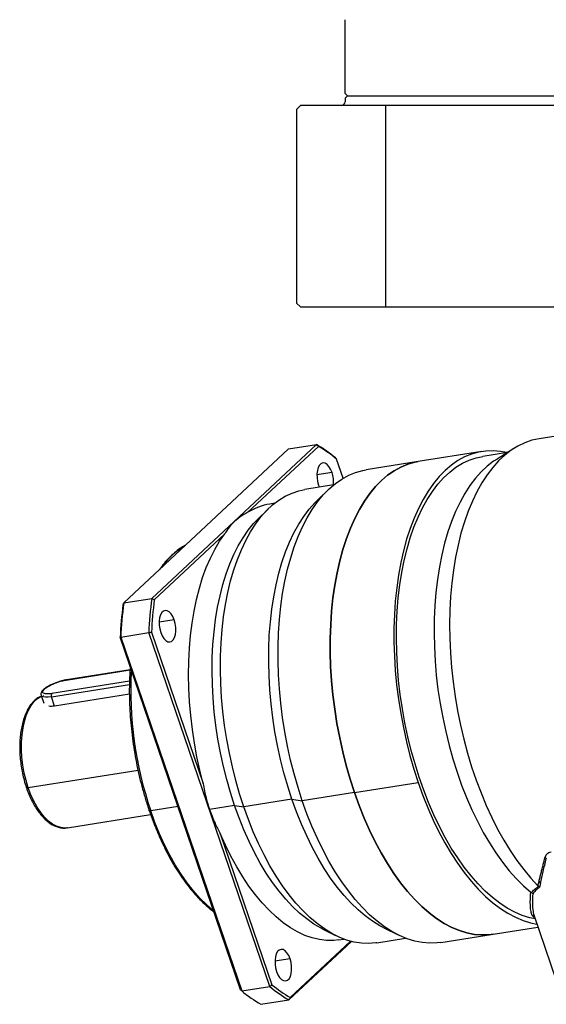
# Model space of a CAD drawing. Header units: millimetres. Extents: x 2026 to 3324, y 344 to 1261.
# Tile 4 of 7: x 3003 to 3112, y 607 to 810. Entities that reach past the tile are written whole.
import ezdxf

# ---------------------------------------------------------------- set-up
doc = ezdxf.new("R2010")
doc.units = ezdxf.units.MM
doc.layers.add('标注线', color=7, linetype='Continuous')
doc.layers.add('粗实线', color=7, linetype='Continuous', lineweight=40)

# ---------------------------------------------------------------- blocks, each defined once
blk = doc.blocks.new('180FL1')
at = {"linetype": 'Continuous', "lineweight": 25}
for p, q in [((252.36, 146.16), (209.09, 139.3)), ((51.2, 74.17), (118.36, 136.94)), ((106.96, 135.13), (118.36, 136.94)), ((106.96, 135.13), (39.8, 72.36)), ((119.16, 136.2), (90.45, 109.36)), ((185.82, 134.09), (159.86, 129.98)), ((196.27, 133.73), (186.13, 132.12)), ((198.83, 135.35), (191.56, 130.73)), ((129.26, 123.19), (126.6, 131)), ((159.86, 129.98), (138.58, 126.6)), ((124.72, 125.58), (118.56, 124.6)), ((125.36, 120.46), (113.67, 118.6)), ((119.22, 120.44), (119.57, 119.54)), ((122.89, 118.24), (118.27, 113.7)), ((101.36, 113.01), (99.34, 112.68)), ((98.63, 110.59), (94.46, 106.5)), ((80.98, 100.51), (52.26, 73.67)), ((39.8, 72.36), (51.2, 74.17)), ((60.4, 65.47), (54.24, 64.49)), ((38.6, 58.5), (50.01, 60.31)), ((99.31, -83.91), (50.01, 60.31)), ((51.12, 60.46), (72.2, -1.2)), ((87.47, -85.24), (38.35, 58.44)), ((38.6, 58.5), (87.9, -85.72)), ((16.37, 40.97), (42.37, 45.1)), ((42.38, 45.15), (16.52, 41.05)), ((42.16, 40.47), (10.44, 35.44)), ((10.33, 34.13), (42.13, 39.18)), ((6.14, 34.71), (7.21, 31.59)), ((7.04, 34.74), (6.91, 34.71)), ((11.63, 30.33), (10.33, 34.13)), ((42.11, 35.16), (11.63, 30.33)), ((45.64, 4.12), (0.91, -2.97)), ((133.88, -4.87), (159.84, -0.75)), ((108.39, -7.6), (88.76, -10.71)), ((108.39, -7.6), (112.6, -8.25)), ((133.88, -4.87), (112.6, -8.25)), ((61.93, -10.53), (50.8, -12.3)), ((84.97, -10.13), (74.79, -11.75)), ((84.97, -10.13), (88.76, -10.71)), ((16.85, -19.26), (50.76, -13.88)), ((16.85, -19.26), (16.58, -19.3)), ((79.16, -21.55), (100.24, -83.21)), ((208.67, -42.9), (209.12, -40.93)), ((209.68, -41.88), (209.34, -43.5)), ((207.07, -55.08), (207.06, -55.03)), ((207.14, -55.38), (207.07, -55.08)), ((207.09, -55.13), (218.13, -87.42)), ((145.81, -60.01), (151.62, -62.89)), ((190.4, -62.62), (208.66, -59.72)), ((120.95, -60.52), (126.17, -63.12)), ((169.12, -65.99), (190.4, -62.62)), ((132.6, -65.54), (107.11, -89.37)), ((107.67, -88.41), (132.24, -65.45)), ((127.5, -64.9), (129.52, -64.58)), ((142.96, -66.09), (154.65, -64.24)), ((107.62, -72.65), (101.46, -73.63)), ((87.9, -85.72), (99.31, -83.91)), ((95.7, -91.17), (107.11, -89.37))]:
    blk.add_line(p, q, dxfattribs=at)
at = {"linetype": 'Continuous', "lineweight": 25, "flags": 128}
for points in [[(209.09, 139.3), (206.18, 138.66), (203.29, 137.67), (200.48, 136.32), (197.75, 134.63), (195.12, 132.61), (192.6, 130.25), (190.2, 127.57), (187.92, 124.59), (185.77, 121.3), (183.77, 117.72), (181.91, 113.86), (180.2, 109.75), (178.66, 105.38), (177.28, 100.79), (176.08, 95.98), (175.05, 90.98), (174.2, 85.79), (173.53, 80.44), (173.05, 74.96), (172.75, 69.35), (172.64, 63.64), (172.72, 57.85), (172.99, 52.01), (173.44, 46.12), (174.08, 40.22), (174.9, 34.32), (175.91, 28.45), (177.09, 22.62), (178.44, 16.87), (179.95, 11.2), (181.63, 5.65), (183.47, 0.22), (185.45, -5.06), (187.58, -10.17), (189.84, -15.09), (192.23, -19.8), (194.73, -24.3), (197.34, -28.55), (200.05, -32.55), (202.85, -36.29), (205.73, -39.74), (208.67, -42.9)], [(195.97, 133.68), (193.45, 134.15), (190.41, 134.4), (187.4, 134.29), (184.45, 133.84), (181.56, 133.03), (178.74, 131.88), (176, 130.38), (173.35, 128.55), (170.81, 126.38), (168.37, 123.89), (166.06, 121.09), (163.87, 117.98), (161.82, 114.58), (159.91, 110.9), (158.15, 106.95), (156.55, 102.75), (155.11, 98.32), (153.84, 93.66), (152.74, 88.8), (151.81, 83.75), (151.07, 78.54), (150.51, 73.17), (150.13, 67.68), (149.94, 62.08), (149.94, 56.39), (150.12, 50.63), (150.49, 44.83), (151.05, 39), (151.78, 33.16), (152.7, 27.34), (153.79, 21.57), (155.06, 15.84), (156.49, 10.2), (158.09, 4.66), (159.84, -0.75)], [(124.72, 125.58), (124.15, 126.92), (123.46, 128.03), (122.69, 128.85), (121.87, 129.33), (121.05, 129.44), (120.29, 129.18), (119.63, 128.56), (119.1, 127.62), (118.74, 126.41), (118.57, 125), (118.59, 123.48), (118.81, 121.93), (119.22, 120.44)], [(159.86, 129.98), (158.49, 129.72), (155.6, 128.91), (152.78, 127.76), (150.04, 126.26), (147.39, 124.43), (144.85, 122.26), (142.41, 119.77), (140.1, 116.97), (137.91, 113.86), (135.86, 110.46), (133.95, 106.78), (132.19, 102.84), (130.59, 98.64), (129.15, 94.2), (127.87, 89.54), (126.78, 84.68), (125.85, 79.64), (125.11, 74.42), (124.55, 69.06), (124.17, 63.57), (123.98, 57.96), (123.98, 52.27), (124.16, 46.52), (124.53, 40.71), (125.09, 34.88), (125.82, 29.05), (126.74, 23.23), (127.83, 17.45), (129.1, 11.73), (130.53, 6.09), (132.13, 0.55), (133.88, -4.87)], [(133.88, -4.87), (132.13, 0.55), (130.53, 6.09), (129.1, 11.73), (127.83, 17.45), (126.74, 23.23), (125.82, 29.05), (125.09, 34.88), (124.53, 40.71), (124.16, 46.52), (123.98, 52.27), (123.98, 57.96), (124.17, 63.57), (124.55, 69.06), (125.11, 74.42), (125.85, 79.64), (126.78, 84.68), (127.87, 89.54), (129.15, 94.2), (130.59, 98.64), (132.19, 102.84), (133.95, 106.78), (135.86, 110.46), (137.91, 113.86), (140.1, 116.97), (142.41, 119.77), (144.85, 122.26), (147.39, 124.43), (150.04, 126.26), (152.78, 127.76), (155.6, 128.91), (158.49, 129.72), (159.86, 129.98)], [(207.53, -56.41), (205.31, -55.92), (202.25, -54.95), (199.2, -53.64), (196.15, -51.98), (193.12, -49.99), (190.11, -47.67), (187.15, -45.04), (184.24, -42.1), (181.4, -38.86), (178.63, -35.33), (175.94, -31.53), (173.34, -27.48), (170.85, -23.18), (168.47, -18.66), (166.21, -13.92), (164.08, -8.99), (162.09, -3.89), (160.24, 1.36), (158.55, 6.76), (157.01, 12.26), (155.64, 17.87), (154.43, 23.54), (153.4, 29.27), (152.55, 35.03), (151.88, 40.8), (151.39, 46.56), (151.09, 52.29), (150.97, 57.97), (151.04, 63.56), (151.29, 69.07), (151.74, 74.45), (152.36, 79.7), (153.16, 84.8), (154.15, 89.72), (155.31, 94.44), (156.63, 98.96), (158.13, 103.25), (159.78, 107.29), (161.59, 111.08), (163.54, 114.59), (165.64, 117.82), (167.86, 120.75), (170.21, 123.37), (172.68, 125.67), (175.25, 127.65), (177.91, 129.29), (180.66, 130.59), (183.49, 131.55), (186.13, 132.12)], [(191.56, 130.73), (190.58, 130.09), (188, 128.11), (185.53, 125.8), (183.17, 123.17), (180.94, 120.23), (178.85, 116.99), (176.89, 113.46), (175.08, 109.66), (173.42, 105.6), (171.93, 101.3), (170.6, 96.77), (169.44, 92.02), (168.46, 87.09), (167.66, 81.97), (167.04, 76.7), (166.6, 71.3), (166.36, 65.78), (166.29, 60.16), (166.42, 54.47), (166.73, 48.72), (167.23, 42.95), (167.91, 37.16), (168.78, 31.38), (169.82, 25.64), (171.04, 19.95), (172.42, 14.34), (173.97, 8.83), (175.68, 3.43), (177.55, -1.83), (179.55, -6.94), (181.7, -11.86), (183.97, -16.59), (186.37, -21.11), (188.88, -25.4), (191.49, -29.45), (194.19, -33.23), (196.98, -36.74), (199.84, -39.96), (202.77, -42.88), (205.74, -45.49)], [(112.6, -8.25), (110.85, -2.83), (109.25, 2.71), (107.82, 8.35), (106.55, 14.07), (105.46, 19.85), (104.54, 25.67), (103.81, 31.51), (103.25, 37.34), (102.88, 43.14), (102.7, 48.9), (102.7, 54.59), (102.89, 60.19), (103.27, 65.68), (103.83, 71.05), (104.57, 76.26), (105.5, 81.31), (106.59, 86.17), (107.87, 90.83), (109.31, 95.26), (110.91, 99.46), (112.67, 103.41), (114.58, 107.09), (116.63, 110.49), (118.82, 113.6), (121.13, 116.4), (123.57, 118.89), (126.11, 121.05), (128.76, 122.89), (131.5, 124.39), (134.32, 125.54), (137.21, 126.35), (138.58, 126.6)], [(88.76, -10.71), (87.04, -5.41), (85.49, 0.01), (84.09, 5.53), (82.87, 11.12), (81.81, 16.78), (80.94, 22.47), (80.24, 28.18), (79.72, 33.87), (79.39, 39.54), (79.25, 45.16), (79.29, 50.71), (79.52, 56.16), (79.93, 61.51), (80.52, 66.71), (81.3, 71.77), (82.26, 76.65), (83.39, 81.34), (84.69, 85.82), (86.15, 90.08), (87.78, 94.09), (89.56, 97.84), (91.48, 101.33), (93.55, 104.53), (95.75, 107.43), (98.07, 110.03), (100.5, 112.3), (103.05, 114.25), (105.68, 115.87), (108.41, 117.15), (111.21, 118.08), (113.67, 118.6)], [(108.39, -7.6), (106.68, -2.3), (105.13, 3.12), (103.73, 8.64), (102.51, 14.24), (101.45, 19.89), (100.58, 25.58), (99.88, 31.29), (99.36, 36.99), (99.03, 42.66), (98.89, 48.28), (98.93, 53.82), (99.15, 59.28), (99.57, 64.62), (100.16, 69.83), (100.94, 74.88), (101.89, 79.76), (103.02, 84.45), (104.32, 88.93), (105.79, 93.19), (107.42, 97.2), (109.2, 100.96), (111.12, 104.44), (113.19, 107.64), (115.39, 110.55), (117.71, 113.14), (118.27, 113.7)], [(84.97, -10.13), (83.29, -4.93), (81.77, 0.39), (80.41, 5.8), (79.22, 11.3), (78.2, 16.85), (77.36, 22.43), (76.7, 28.03), (76.22, 33.61), (75.93, 39.17), (75.82, 44.67), (75.9, 50.09), (76.17, 55.41), (76.62, 60.62), (77.25, 65.69), (78.06, 70.6), (79.05, 75.33), (80.21, 79.86), (81.55, 84.18), (83.04, 88.27), (84.7, 92.11), (86.5, 95.69), (88.45, 98.98), (90.54, 101.99), (92.75, 104.7), (94.46, 106.5)], [(72.2, -1.2), (70.84, 4.22), (69.64, 9.72), (68.62, 15.28), (67.78, 20.87), (67.12, 26.47), (66.64, 32.06), (66.34, 37.62), (66.23, 43.13), (66.31, 48.56), (66.58, 53.89), (67.03, 59.1), (67.66, 64.18), (68.47, 69.09), (69.47, 73.83), (70.63, 78.37), (71.97, 82.69), (73.47, 86.78), (75.12, 90.62), (76.93, 94.2), (78.89, 97.5), (80.98, 100.51)], [(60.4, 65.47), (59.84, 66.81), (59.15, 67.92), (58.37, 68.74), (57.55, 69.22), (56.74, 69.33), (55.98, 69.07), (55.31, 68.45), (54.79, 67.51), (54.43, 66.3), (54.25, 64.89), (54.28, 63.37), (54.5, 61.82), (54.9, 60.33)], [(54.9, 60.33), (55.46, 58.99), (56.15, 57.88), (56.93, 57.06), (57.75, 56.58), (58.56, 56.47), (59.32, 56.73), (59.98, 57.35), (60.51, 58.29), (60.87, 59.5), (61.05, 60.91), (61.02, 62.43), (60.8, 63.98), (60.4, 65.47)], [(16.52, 41.05), (16.45, 41.03), (16.37, 40.97)], [(0.91, -2.97), (0, 0), (-0.74, 3.08), (-1.31, 6.23), (-1.68, 9.4), (-1.87, 12.54), (-1.86, 15.63), (-1.65, 18.61), (-1.25, 21.45), (-0.67, 24.1), (0.1, 26.53), (1.03, 28.72), (2.12, 30.62), (3.34, 32.21), (4.7, 33.47), (6.16, 34.39), (6.24, 34.43)], [(10.33, 34.13), (9.07, 33.98), (7.98, 33.96), (7.12, 34.07), (6.51, 34.3), (6.17, 34.64), (6.14, 34.72)], [(0.91, -2.97), (0.68, -3), (0.47, -3.01), (0.31, -2.99), (0.2, -2.94), (0.13, -2.88), (0.13, -2.87)], [(16.58, -19.3), (15.78, -19.35), (14.13, -19.17), (12.45, -18.63), (10.78, -17.74), (9.12, -16.49), (7.52, -14.91), (5.98, -13.03), (4.54, -10.86), (3.2, -8.44), (1.98, -5.8), (0.91, -2.97)], [(159.84, -0.75), (161.75, -6.03), (163.79, -11.15), (165.98, -16.09), (168.29, -20.83), (170.72, -25.36), (173.26, -29.66), (175.9, -33.71), (178.64, -37.5), (181.46, -41.02), (184.35, -44.25), (187.3, -47.18), (190.3, -49.8), (193.34, -52.1), (196.4, -54.07), (199.49, -55.71), (202.58, -57), (205.66, -57.95), (208.23, -58.48)], [(145.81, -60.01), (144.27, -59.19), (141.26, -57.35), (138.28, -55.18), (135.34, -52.69), (132.44, -49.88), (129.61, -46.78), (126.84, -43.39), (124.15, -39.72), (121.56, -35.79), (119.06, -31.61), (116.67, -27.2), (114.4, -22.58), (112.26, -17.76), (110.26, -12.76), (108.39, -7.6)], [(133.88, -4.87), (135.78, -10.15), (137.83, -15.27), (140.01, -20.21), (142.33, -24.95), (144.76, -29.48), (147.3, -33.78), (149.94, -37.83), (152.68, -41.62), (155.49, -45.14), (158.38, -48.37), (161.33, -51.3), (164.33, -53.92), (167.37, -56.22), (170.44, -58.19), (173.53, -59.83), (176.62, -61.12), (179.7, -62.07), (182.77, -62.67), (185.81, -62.92), (188.81, -62.82), (190.4, -62.62)], [(190.4, -62.62), (188.81, -62.82), (185.81, -62.92), (182.77, -62.67), (179.7, -62.07), (176.62, -61.12), (173.53, -59.83), (170.44, -58.19), (167.37, -56.22), (164.33, -53.92), (161.33, -51.3), (158.38, -48.37), (155.49, -45.14), (152.68, -41.62), (149.94, -37.83), (147.3, -33.78), (144.76, -29.48), (142.33, -24.95), (140.01, -20.21), (137.83, -15.27), (135.78, -10.15), (133.88, -4.87)], [(120.95, -60.52), (120.27, -60.18), (117.32, -58.46), (114.39, -56.41), (111.5, -54.04), (108.65, -51.35), (105.85, -48.36), (103.13, -45.08), (100.48, -41.53), (97.92, -37.7), (95.46, -33.63), (93.11, -29.33), (90.88, -24.81), (88.77, -20.09), (86.8, -15.19), (84.97, -10.13)], [(142.96, -66.09), (142.55, -66.15), (139.64, -66.38), (136.67, -66.27), (133.68, -65.8), (130.67, -64.98), (127.65, -63.81), (124.63, -62.31), (121.62, -60.46), (118.64, -58.29), (115.7, -55.8), (112.8, -53), (109.97, -49.9), (107.2, -46.5), (104.51, -42.83), (101.92, -38.9), (99.42, -34.73), (97.03, -30.32), (94.76, -25.69), (92.62, -20.87), (90.62, -15.87), (88.76, -10.71)], [(169.12, -65.99), (167.53, -66.19), (164.53, -66.29), (161.49, -66.05), (158.42, -65.45), (155.34, -64.5), (152.25, -63.2), (149.16, -61.56), (146.09, -59.59), (143.05, -57.29), (140.05, -54.67), (137.1, -51.74), (134.21, -48.51), (131.4, -45), (128.66, -41.2), (126.02, -37.15), (123.48, -32.85), (121.04, -28.32), (118.73, -23.58), (116.55, -18.64), (114.5, -13.52), (112.6, -8.25)], [(50.8, -12.3), (50.61, -12.32), (50.45, -12.33), (50.32, -12.31), (50.23, -12.28), (50.18, -12.22), (50.17, -12.21)], [(76.48, -53.1), (76.21, -52.88), (73.48, -50.54), (70.8, -47.88), (68.19, -44.92), (65.64, -41.68), (63.18, -38.16), (60.82, -34.39), (58.57, -30.38), (56.43, -26.14), (54.41, -21.71), (52.53, -17.08), (50.8, -12.3)], [(127.5, -64.9), (125.4, -65.13), (122.5, -65.15), (119.58, -64.81), (116.62, -64.12), (113.66, -63.08), (110.69, -61.7), (107.74, -59.98), (104.8, -57.93), (101.9, -55.55), (99.05, -52.86), (96.25, -49.87), (93.52, -46.59), (90.87, -43.02), (88.31, -39.19), (85.85, -35.11), (83.5, -30.8), (81.26, -26.27), (79.16, -21.55)], [(107.62, -72.65), (107.05, -71.31), (106.36, -70.2), (105.58, -69.38), (104.77, -68.9), (103.95, -68.79), (103.19, -69.05), (102.53, -69.67), (102, -70.61), (101.64, -71.82), (101.47, -73.23), (101.49, -74.75), (101.71, -76.31), (102.12, -77.79)], [(102.12, -77.79), (102.68, -79.13), (103.37, -80.24), (104.15, -81.06), (104.96, -81.54), (105.78, -81.66), (106.54, -81.4), (107.2, -80.78), (107.73, -79.83), (108.09, -78.62), (108.26, -77.22), (108.24, -75.69), (108.02, -74.14), (107.62, -72.65)]]:
    blk.add_lwpolyline(points, dxfattribs=at)
at = {"linetype": 'Continuous', "lineweight": 25}
for centre, radius, start, end in [((87.95, 85.16), 60.05, 50.485, 59.5735), ((88.79, 84.87), 59.64, 50.6688, 59.3897), ((113.19, 121.63), 12.18, 354.4502, 18.9411), ((103.22, 88.75), 24.24, 99.2112, 121.7784), ((80.47, 69.43), 30.62, 120.7419, 145.386), ((225.75, 49.34), 187.38, 172.9425, 177.1966), ((237.16, 51.15), 187.38, 172.9425, 177.1966), ((237.02, 51.08), 186.14, 173.0286, 177.1105), ((224.26, 49.05), 186.14, 173.0286, 177.1105), ((195.22, 36.81), 152.54, 176.8761, 198.7794), ((11.59, 34.68), 1.37, 146.5794, 203.5597), ((206.37, -56), 0.976, 30.2794, 93.1108), ((137.52, -37.59), 60.05, 230.485, 239.5735), ((138.04, -37.08), 59.64, 230.6688, 239.3897), ((126.11, -39.4), 60.05, 230.485, 239.5735)]:
    blk.add_arc(centre, radius, start, end, dxfattribs=at)
for points, knots in [([(118.36, 136.94), (118.51, 136.8), (118.78, 136.55), (119.05, 136.31), (119.16, 136.2)], [0, 0, 0, 0, 0.56, 1, 1, 1, 1]), ([(126.6, 131), (126.51, 131.09), (126.37, 131.25), (126.22, 131.41), (126.16, 131.48)], [0, 0, 0, 0, 0.56, 1, 1, 1, 1]), ([(90.45, 109.36), (89.31, 108.71), (87.05, 107.41), (84.46, 105.16), (82.42, 102.86), (81.46, 101.29), (80.98, 100.51)], [0, 0, 0, 0, 0.280208, 0.559886, 0.779736, 1, 1, 1, 1]), ([(64.91, 95.85), (64.18, 95.43), (62.66, 94.55), (60.45, 92.84), (58.29, 90.82), (56.24, 88.55), (54.98, 86.82), (54.36, 85.97)], [0, 0, 0, 0, 0.188165, 0.391386, 0.595463, 0.800314, 1, 1, 1, 1]), ([(39.8, 72.36), (39.74, 72.23), (39.64, 71.99), (39.54, 71.75), (39.49, 71.65)], [0, 0, 0, 0, 0.56, 1, 1, 1, 1]), ([(52.26, 73.67), (52.06, 73.77), (51.71, 73.93), (51.36, 74.1), (51.2, 74.17)], [0, 0, 0, 0, 0.56, 1, 1, 1, 1]), ([(50.01, 60.31), (50.22, 60.34), (50.59, 60.39), (50.96, 60.44), (51.12, 60.46)], [0, 0, 0, 0, 0.56, 1, 1, 1, 1]), ([(38.35, 58.44), (38.4, 58.45), (38.48, 58.47), (38.56, 58.5), (38.6, 58.5)], [0, 0, 0, 0, 0.56, 1, 1, 1, 1]), ([(42.46, 46.42), (42.38, 45.31), (42.19, 42.64), (42.07, 38.29), (42.09, 33.42), (42.29, 28.49), (42.65, 23.53), (43.17, 18.55), (43.85, 13.57), (44.7, 8.62), (45.7, 3.71), (46.85, -1.14), (48.15, -5.91), (49.29, -9.59), (49.99, -11.66), (50.17, -12.21)], [0, 0, 0, 0, 0.059022, 0.1419, 0.224758, 0.307601, 0.390432, 0.473254, 0.556071, 0.638887, 0.721704, 0.804526, 0.887356, 0.970197, 1, 1, 1, 1]), ([(16.51, 41.04), (16.4, 41.03), (15.86, 40.96), (14.77, 40.7), (13.3, 40.29), (11.82, 39.77), (10.42, 39.18), (9.14, 38.54), (8.03, 37.86), (7.11, 37.16), (6.48, 36.48), (6.13, 35.8), (6, 35.2), (6.13, 34.86), (6.17, 34.74)], [0, 0, 0, 0, 0.023218, 0.121822, 0.219329, 0.316449, 0.413631, 0.511212, 0.609806, 0.710541, 0.815939, 0.894545, 0.962584, 1, 1, 1, 1]), ([(10.44, 35.44), (9.9, 35.37), (8.68, 35.22), (7.44, 35.36), (6.75, 35.77), (6.7, 36.4), (7.34, 37.24), (8.62, 38.19), (10.31, 39.1), (12.34, 39.94), (14.45, 40.61), (15.78, 40.86), (16.37, 40.97)], [0, 0, 0, 0, 0.090412, 0.204776, 0.295189, 0.394898, 0.5, 0.605102, 0.704811, 0.795224, 0.909588, 1, 1, 1, 1]), ([(6.23, 34.45), (5.85, 34.27), (4.97, 33.87), (3.7, 32.9), (2.42, 31.6), (1.26, 30.02), (0.23, 28.17), (-0.65, 26.09), (-1.38, 23.79), (-1.95, 21.31), (-2.34, 18.68), (-2.57, 15.94), (-2.62, 13.1), (-2.51, 10.21), (-2.23, 7.29), (-1.78, 4.38), (-1.17, 1.51), (-0.52, -0.91), (-0.05, -2.34), (0.13, -2.87)], [0, 0, 0, 0, 0.044382, 0.10263, 0.162063, 0.222726, 0.284294, 0.346331, 0.408487, 0.470559, 0.5325, 0.59431, 0.656009, 0.717625, 0.779187, 0.840725, 0.902267, 0.963834, 1, 1, 1, 1]), ([(11.63, 30.33), (11.19, 30.27), (10.34, 30.17), (9.65, 30.26), (9.32, 30.31)], [0, 0, 0, 0, 0.521405, 1, 1, 1, 1]), ([(0.13, -2.87), (0.29, -3.33), (0.77, -4.69), (1.67, -6.83), (2.85, -9.22), (4.14, -11.41), (5.55, -13.38), (7.04, -15.12), (8.61, -16.59), (10.25, -17.78), (11.94, -18.66), (13.64, -19.19), (15.18, -19.42), (16.13, -19.32), (16.53, -19.27)], [0, 0, 0, 0, 0.04687, 0.135875, 0.225064, 0.314477, 0.404155, 0.494111, 0.584292, 0.674418, 0.763942, 0.852122, 0.938343, 1, 1, 1, 1]), ([(72.2, -1.2), (72.56, -3.21), (73.2, -6.8), (74.3, -10.24), (74.79, -11.75)], [0, 0, 0, 0, 0.560896, 1, 1, 1, 1]), ([(74.79, -11.75), (75.49, -13.63), (76.74, -17.01), (78.42, -20.16), (79.16, -21.55)], [0, 0, 0, 0, 0.558991, 1, 1, 1, 1]), ([(50.17, -12.21), (50.45, -13.01), (51.26, -15.33), (52.69, -19.06), (54.51, -23.34), (56.46, -27.46), (58.51, -31.4), (60.67, -35.13), (62.93, -38.65), (65.27, -41.95), (67.69, -45), (70.19, -47.81), (72.74, -50.33), (74.89, -52.23), (76.19, -53.18), (76.61, -53.49)], [0, 0, 0, 0, 0.043778, 0.126945, 0.210142, 0.293365, 0.376618, 0.459906, 0.54323, 0.626594, 0.709996, 0.793433, 0.876895, 0.960363, 1, 1, 1, 1]), ([(209.12, -40.93), (209.25, -40.41), (209.5, -39.32), (209.92, -37.65), (210.37, -35.88), (210.89, -33.85), (211.29, -32.32), (211.52, -31.44)], [0, 0, 0, 0, 0.175154, 0.37035, 0.546833, 0.739878, 1, 1, 1, 1]), ([(209.68, -41.88), (210.04, -40.3), (210.74, -37.14), (211.62, -33.57), (212.07, -31.79)], [0, 0, 0, 0, 0.499071, 1, 1, 1, 1]), ([(211.52, -31.44), (211.71, -30.92), (212.01, -30.12), (212.98, -29.31), (213.71, -29.13), (214.05, -29.04)], [0, 0, 0, 0, 0.500049, 0.76142, 1, 1, 1, 1]), ([(211.52, -31.44), (211.64, -31.49), (211.85, -31.57), (212, -31.72), (212.07, -31.79)], [0, 0, 0, 0, 0.56, 1, 1, 1, 1]), ([(206, -45.65), (206.38, -45.22), (207.14, -44.37), (208.31, -43.49), (208.89, -43.07)], [0, 0, 0, 0, 0.507519, 1, 1, 1, 1]), ([(209.34, -43.5), (209.06, -43.71), (208.46, -44.15), (207.74, -44.81), (207.07, -45.49), (206.71, -45.92), (206.52, -46.15)], [0, 0, 0, 0, 0.23969, 0.499983, 0.72958, 1, 1, 1, 1]), ([(208.89, -43.07), (208.87, -43.05), (208.83, -43.03), (208.75, -42.97), (208.71, -42.93), (208.67, -42.9)], [0, 0, 0, 0, 0.204563, 0.432192, 1, 1, 1, 1]), ([(208.89, -43.07), (208.98, -43.12), (209.17, -43.24), (209.28, -43.41), (209.34, -43.5)], [0, 0, 0, 0, 0.499951, 1, 1, 1, 1]), ([(209.68, -41.88), (209.62, -41.73), (209.52, -41.47), (209.32, -41.16), (209.19, -41.01), (209.12, -40.93)], [0, 0, 0, 0, 0.383703, 0.687964, 1, 1, 1, 1]), ([(206.32, -55.02), (206.14, -54.47), (205.78, -53.35), (205.55, -51.15), (205.52, -48.56), (205.66, -46.54), (205.74, -45.49)], [0, 0, 0, 0, 0.243813, 0.500032, 0.739978, 1, 1, 1, 1]), ([(205.74, -45.49), (205.78, -45.52), (205.83, -45.56), (205.93, -45.62), (205.98, -45.64), (206, -45.65)], [0, 0, 0, 0, 0.581586, 0.804362, 1, 1, 1, 1]), ([(206, -45.65), (206.11, -45.71), (206.33, -45.84), (206.46, -46.05), (206.52, -46.15)], [0, 0, 0, 0, 0.499899, 1, 1, 1, 1]), ([(206.52, -46.15), (206.46, -47.52), (206.34, -50.2), (206.54, -53.18), (206.96, -54.54), (207.15, -55.12)], [0, 0, 0, 0, 0.372127, 0.732668, 1, 1, 1, 1]), ([(207.24, -55.68), (207.1, -55.64), (206.57, -55.47), (206.43, -55.21), (206.32, -55.02)], [0, 0, 0, 0, 0.263345, 1, 1, 1, 1]), ([(100.24, -83.21), (100.06, -83.34), (99.75, -83.58), (99.45, -83.81), (99.31, -83.91)], [0, 0, 0, 0, 0.56, 1, 1, 1, 1]), ([(87.9, -85.72), (87.82, -85.63), (87.68, -85.47), (87.53, -85.31), (87.47, -85.24)], [0, 0, 0, 0, 0.56, 1, 1, 1, 1]), ([(107.11, -89.37), (107.21, -89.19), (107.4, -88.87), (107.59, -88.55), (107.67, -88.41)], [0, 0, 0, 0, 0.56, 1, 1, 1, 1])]:
    blk.add_open_spline(points, degree=3, knots=knots, dxfattribs=at)

msp = doc.modelspace()

# ---------------------------------------------------------------- linework, layer by layer
at = {"layer": '粗实线', "lineweight": 30}
for p, q in [((3070.5088, 794.6177), (3070.5088, 809.8177)), ((3071.0088, 794.1177), (3070.5088, 794.6177)), ((3070.5088, 793.6177), (3071.0088, 794.1177)), ((3070.5088, 793.6177), (3070.5088, 793.6177)), ((3070.5088, 793.6177), (3070.5088, 792.9177)), ((3071.0088, 794.1177), (3230.0088, 794.1177)), ((3060.5088, 791.3177), (3061.3088, 792.1177)), ((3069.7088, 792.1177), (3061.3088, 792.1177)), ((3231.3088, 792.1177), (3069.7088, 792.1177)), ((3078.9197, 750.6177), (3078.9197, 792.1177)), ((3060.5088, 791.3177), (3060.5088, 751.4177)), ((3060.5088, 751.4177), (3061.3088, 750.6177)), ((3061.3088, 750.6177), (3150.5088, 750.6177))]:
    msp.add_line(p, q, dxfattribs=at)
msp.add_arc((3069.7088, 792.9177), 0.8, 270, 0, dxfattribs=at)

# ---------------------------------------------------------------- block references
at = {"layer": '标注线', "xscale": 0.5057499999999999, "yscale": 0.5057499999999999, "zscale": 0.5057499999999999}
msp.add_blockref('180FL1', (3004.7588, 653.0048), dxfattribs=at)

doc.saveas('drawing.dxf')
